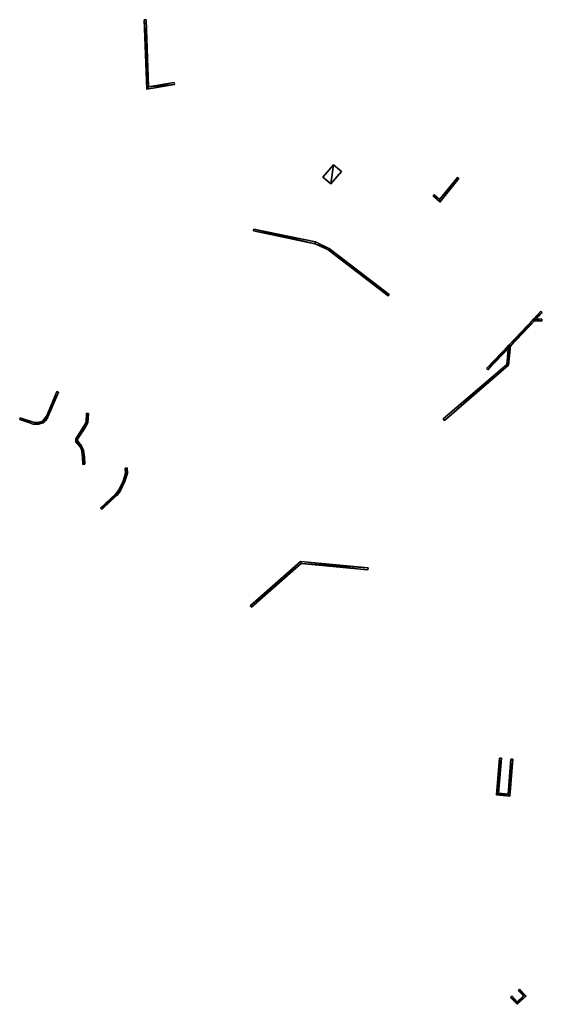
# Model space of a CAD drawing. Header units: inches. Extents: x 573020 to 573088, y 7035616 to 7035744.
import ezdxf

# ---------------------------------------------------------------- set-up
doc = ezdxf.new("R2010")
doc.units = ezdxf.units.IN
doc.header["$MEASUREMENT"] = 0
doc.layers.add('Objekter_Mur', color=10, linetype='Continuous')

msp = doc.modelspace()

# ---------------------------------------------------------------- meshes
at = {"layer": 'Objekter_Mur', "color": 24, "true_color": 0xaa170d}
mesh = msp.add_polyface(dxfattribs=at)
corners = [(573040.54, 7035735.882, 40.49), (573040.5, 7035736.118, 40.454), (573037.175, 7035735.551, 40.83), (573036.945, 7035735.269, 40.83), (573036.622, 7035744.273, 40.877), (573036.862, 7035744.282, 40.775), (573040.54, 7035735.882, 40.54), (573040.5, 7035736.118, 40.54), (573037.175, 7035735.551, 40.88), (573036.945, 7035735.269, 40.88), (573036.622, 7035744.273, 40.927), (573036.862, 7035744.282, 40.927)]
mesh.append_faces([[corners[k] for k in face] for face in [(11, 8, 2), (11, 2, 5), (8, 7, 2), (7, 1, 2), (7, 6, 0), (7, 0, 1), (6, 9, 3), (6, 3, 0), (9, 10, 4), (9, 4, 3), (10, 11, 4), (11, 5, 4), (11, 8, 2), (11, 2, 5), (8, 7, 2), (7, 1, 2), (7, 6, 0), (7, 0, 1), (6, 9, 3), (6, 3, 0), (9, 10, 4), (9, 4, 3), (10, 11, 4), (11, 5, 4), (8, 11, 10), (8, 10, 9), (6, 8, 9), (6, 7, 8), (8, 11, 10), (8, 10, 9), (6, 8, 9), (6, 7, 8), (2, 5, 4), (2, 4, 3), (0, 2, 3), (0, 1, 2), (2, 5, 4), (2, 4, 3), (0, 2, 3), (0, 1, 2)]], dxfattribs={"color": 254})
mesh = msp.add_polyface(dxfattribs=at)
corners = [(573040.54, 7035735.882, 40.49), (573040.5, 7035736.118, 40.454), (573037.175, 7035735.551, 40.83), (573036.945, 7035735.269, 40.83), (573036.622, 7035744.273, 40.877), (573036.862, 7035744.282, 40.775), (573040.54, 7035735.882, 40.54), (573040.5, 7035736.118, 40.54), (573037.175, 7035735.551, 40.88), (573036.945, 7035735.269, 40.88), (573036.622, 7035744.273, 40.927), (573036.862, 7035744.282, 40.927)]
mesh.append_faces([[corners[k] for k in face] for face in [(11, 8, 2), (11, 2, 5), (8, 7, 2), (7, 1, 2), (7, 6, 0), (7, 0, 1), (6, 9, 3), (6, 3, 0), (9, 10, 4), (9, 4, 3), (10, 11, 4), (11, 5, 4), (11, 8, 2), (11, 2, 5), (8, 7, 2), (7, 1, 2), (7, 6, 0), (7, 0, 1), (6, 9, 3), (6, 3, 0), (9, 10, 4), (9, 4, 3), (10, 11, 4), (11, 5, 4), (8, 11, 10), (8, 10, 9), (6, 8, 9), (6, 7, 8), (8, 11, 10), (8, 10, 9), (6, 8, 9), (6, 7, 8), (2, 5, 4), (2, 4, 3), (0, 2, 3), (0, 1, 2), (2, 5, 4), (2, 4, 3), (0, 2, 3), (0, 1, 2)]])
mesh = msp.add_polyface(dxfattribs=at)
corners = [(573059.83, 7035723.84, 41.48), (573061.18, 7035725.43, 41.047), (573059.83, 7035723.84, 40.95), (573061.18, 7035725.43, 41.48), (573060.85, 7035722.97, 40.63), (573060.85, 7035722.97, 40.58), (573062.22, 7035724.58, 40.63), (573062.22, 7035724.58, 40.58)]
mesh.append_faces([[corners[k] for k in face] for face in [(3, 6, 1), (6, 7, 1), (6, 3, 4), (3, 0, 4), (6, 3, 4), (3, 0, 4), (7, 1, 5), (1, 2, 5), (7, 1, 5), (1, 2, 5), (6, 4, 5), (6, 5, 7), (4, 0, 2), (4, 2, 5), (0, 3, 1), (0, 1, 2), (3, 6, 1), (6, 7, 1), (6, 4, 5), (6, 5, 7), (4, 0, 2), (4, 2, 5), (0, 3, 1), (0, 1, 2)]], dxfattribs={"color": 254})
mesh = msp.add_polyface(dxfattribs=at)
corners = [(573059.83, 7035723.84, 41.48), (573061.18, 7035725.43, 41.047), (573059.83, 7035723.84, 40.95), (573061.18, 7035725.43, 41.48), (573060.85, 7035722.97, 40.63), (573060.85, 7035722.97, 40.58), (573062.22, 7035724.58, 40.63), (573062.22, 7035724.58, 40.58)]
mesh.append_faces([[corners[k] for k in face] for face in [(3, 6, 1), (6, 7, 1), (6, 3, 4), (3, 0, 4), (6, 3, 4), (3, 0, 4), (7, 1, 5), (1, 2, 5), (7, 1, 5), (1, 2, 5), (6, 4, 5), (6, 5, 7), (4, 0, 2), (4, 2, 5), (0, 3, 1), (0, 1, 2), (3, 6, 1), (6, 7, 1), (6, 4, 5), (6, 5, 7), (4, 0, 2), (4, 2, 5), (0, 3, 1), (0, 1, 2)]])
mesh = msp.add_polyface(dxfattribs=at)
corners = [(573074.984, 7035720.609, 40.85), (573074.121, 7035721.359, 40.568), (573074.984, 7035720.609, 40.48), (573074.121, 7035721.359, 40.85), (573077.308, 7035723.796, 40.74), (573077.493, 7035723.644, 40.69), (573077.308, 7035723.796, 40.69), (573077.493, 7035723.644, 40.74), (573074.956, 7035720.951, 40.85), (573074.956, 7035720.951, 40.53), (573074.279, 7035721.541, 40.6), (573074.279, 7035721.541, 40.85)]
mesh.append_faces([[corners[k] for k in face] for face in [(4, 7, 5), (4, 5, 6), (10, 1, 9), (1, 2, 9), (5, 6, 9), (2, 5, 9), (11, 3, 8), (3, 0, 8), (7, 4, 8), (0, 7, 8), (10, 1, 9), (1, 2, 9), (5, 6, 9), (2, 5, 9), (11, 3, 8), (3, 0, 8), (7, 4, 8), (0, 7, 8), (8, 4, 6), (8, 6, 9), (11, 8, 10), (8, 9, 10), (3, 11, 10), (3, 10, 1), (0, 3, 1), (0, 1, 2), (7, 0, 5), (0, 2, 5), (7, 0, 5), (0, 2, 5), (3, 11, 10), (3, 10, 1), (8, 4, 6), (8, 6, 9), (11, 8, 10), (8, 9, 10), (4, 7, 5), (4, 5, 6), (0, 3, 1), (0, 1, 2)]], dxfattribs={"color": 254})
mesh = msp.add_polyface(dxfattribs=at)
corners = [(573074.984, 7035720.609, 40.85), (573074.121, 7035721.359, 40.568), (573074.984, 7035720.609, 40.48), (573074.121, 7035721.359, 40.85), (573077.308, 7035723.796, 40.74), (573077.493, 7035723.644, 40.69), (573077.308, 7035723.796, 40.69), (573077.493, 7035723.644, 40.74), (573074.956, 7035720.951, 40.85), (573074.956, 7035720.951, 40.53), (573074.279, 7035721.541, 40.6), (573074.279, 7035721.541, 40.85)]
mesh.append_faces([[corners[k] for k in face] for face in [(4, 7, 5), (4, 5, 6), (10, 1, 9), (1, 2, 9), (5, 6, 9), (2, 5, 9), (11, 3, 8), (3, 0, 8), (7, 4, 8), (0, 7, 8), (10, 1, 9), (1, 2, 9), (5, 6, 9), (2, 5, 9), (11, 3, 8), (3, 0, 8), (7, 4, 8), (0, 7, 8), (8, 4, 6), (8, 6, 9), (11, 8, 10), (8, 9, 10), (3, 11, 10), (3, 10, 1), (0, 3, 1), (0, 1, 2), (7, 0, 5), (0, 2, 5), (7, 0, 5), (0, 2, 5), (3, 11, 10), (3, 10, 1), (8, 4, 6), (8, 6, 9), (11, 8, 10), (8, 9, 10), (4, 7, 5), (4, 5, 6), (0, 3, 1), (0, 1, 2)]])
mesh = msp.add_polyface(dxfattribs=at)
corners = [(573060.487, 7035714.387, 40.46), (573058.781, 7035715.196, 40.382), (573060.487, 7035714.387, 40.082), (573058.781, 7035715.196, 40.52), (573068.297, 7035708.426, 39.9), (573068.297, 7035708.426, 39.56), (573068.443, 7035708.616, 39.582), (573068.443, 7035708.616, 39.9), (573060.613, 7035714.593, 40.46), (573060.613, 7035714.593, 40.093), (573058.859, 7035715.426, 40.39), (573058.859, 7035715.426, 40.52), (573050.855, 7035717.097, 40.6), (573050.855, 7035717.097, 40.65), (573050.805, 7035716.863, 40.65), (573050.805, 7035716.863, 40.6)]
mesh.append_faces([[corners[k] for k in face] for face in [(14, 13, 12), (14, 12, 15), (0, 8, 3), (4, 7, 0), (7, 8, 0), (8, 11, 3), (13, 14, 3), (11, 13, 3), (0, 8, 3), (4, 7, 0), (7, 8, 0), (8, 11, 3), (13, 14, 3), (11, 13, 3), (2, 9, 1), (5, 6, 2), (6, 9, 2), (9, 10, 1), (12, 15, 1), (10, 12, 1), (2, 9, 1), (5, 6, 2), (6, 9, 2), (9, 10, 1), (12, 15, 1), (10, 12, 1), (11, 8, 10), (8, 9, 10), (3, 14, 15), (3, 15, 1), (4, 0, 2), (4, 2, 5), (8, 7, 9), (7, 6, 9), (13, 11, 12), (11, 10, 12), (7, 4, 6), (4, 5, 6), (0, 3, 1), (0, 1, 2), (3, 14, 15), (3, 15, 1), (8, 7, 9), (7, 6, 9), (14, 13, 12), (14, 12, 15), (13, 11, 12), (11, 10, 12), (11, 8, 10), (8, 9, 10), (7, 4, 6), (4, 5, 6), (4, 0, 2), (4, 2, 5), (0, 3, 1), (0, 1, 2)]], dxfattribs={"color": 254})
mesh = msp.add_polyface(dxfattribs=at)
corners = [(573060.487, 7035714.387, 40.46), (573058.781, 7035715.196, 40.382), (573060.487, 7035714.387, 40.082), (573058.781, 7035715.196, 40.52), (573068.297, 7035708.426, 39.9), (573068.297, 7035708.426, 39.56), (573068.443, 7035708.616, 39.582), (573068.443, 7035708.616, 39.9), (573060.613, 7035714.593, 40.46), (573060.613, 7035714.593, 40.093), (573058.859, 7035715.426, 40.39), (573058.859, 7035715.426, 40.52), (573050.855, 7035717.097, 40.6), (573050.855, 7035717.097, 40.65), (573050.805, 7035716.863, 40.65), (573050.805, 7035716.863, 40.6)]
mesh.append_faces([[corners[k] for k in face] for face in [(14, 13, 12), (14, 12, 15), (0, 8, 3), (4, 7, 0), (7, 8, 0), (8, 11, 3), (13, 14, 3), (11, 13, 3), (0, 8, 3), (4, 7, 0), (7, 8, 0), (8, 11, 3), (13, 14, 3), (11, 13, 3), (2, 9, 1), (5, 6, 2), (6, 9, 2), (9, 10, 1), (12, 15, 1), (10, 12, 1), (2, 9, 1), (5, 6, 2), (6, 9, 2), (9, 10, 1), (12, 15, 1), (10, 12, 1), (11, 8, 10), (8, 9, 10), (3, 14, 15), (3, 15, 1), (4, 0, 2), (4, 2, 5), (8, 7, 9), (7, 6, 9), (13, 11, 12), (11, 10, 12), (7, 4, 6), (4, 5, 6), (0, 3, 1), (0, 1, 2), (3, 14, 15), (3, 15, 1), (8, 7, 9), (7, 6, 9), (14, 13, 12), (14, 12, 15), (13, 11, 12), (11, 10, 12), (11, 8, 10), (8, 9, 10), (7, 4, 6), (4, 5, 6), (4, 0, 2), (4, 2, 5), (0, 3, 1), (0, 1, 2)]])
mesh = msp.add_polyface(dxfattribs=at)
corners = [(573088.314, 7035706.26, 39.566), (573087.163, 7035705.394, 38.924), (573087.337, 7035705.228, 38.795), (573088.14, 7035706.425, 39.685), (573088.314, 7035706.26, 39.925), (573087.163, 7035705.394, 39.83), (573087.337, 7035705.228, 39.83), (573088.14, 7035706.425, 39.925)]
mesh.append_faces([[corners[k] for k in face] for face in [(6, 5, 1), (6, 1, 2), (0, 3, 1), (0, 1, 2), (5, 7, 3), (5, 3, 1), (7, 4, 3), (4, 0, 3), (4, 6, 0), (6, 2, 0), (6, 5, 1), (6, 1, 2), (5, 7, 3), (5, 3, 1), (7, 4, 3), (4, 0, 3), (4, 7, 5), (4, 5, 6), (4, 7, 5), (4, 5, 6), (0, 3, 1), (0, 1, 2)]], dxfattribs={"color": 254})
mesh = msp.add_polyface(dxfattribs=at)
corners = [(573088.314, 7035706.26, 39.566), (573087.163, 7035705.394, 38.924), (573087.337, 7035705.228, 38.795), (573088.14, 7035706.425, 39.685), (573088.314, 7035706.26, 39.925), (573087.163, 7035705.394, 39.83), (573087.337, 7035705.228, 39.83), (573088.14, 7035706.425, 39.925)]
mesh.append_faces([[corners[k] for k in face] for face in [(6, 5, 1), (6, 1, 2), (0, 3, 1), (0, 1, 2), (5, 7, 3), (5, 3, 1), (7, 4, 3), (4, 0, 3), (4, 6, 0), (6, 2, 0), (6, 5, 1), (6, 1, 2), (5, 7, 3), (5, 3, 1), (7, 4, 3), (4, 0, 3), (4, 7, 5), (4, 5, 6), (4, 7, 5), (4, 5, 6), (0, 3, 1), (0, 1, 2)]])
mesh = msp.add_polyface(dxfattribs=at)
corners = [(573087.337, 7035705.229, 38.795), (573083.973, 7035702.022, 38.666), (573084.147, 7035701.858, 38.55), (573087.163, 7035705.393, 38.924), (573087.163, 7035705.393, 39.83), (573083.973, 7035702.022, 39.53), (573084.147, 7035701.858, 39.53), (573087.337, 7035705.229, 39.83)]
mesh.append_faces([[corners[k] for k in face] for face in [(7, 6, 0), (6, 2, 0), (6, 5, 1), (6, 1, 2), (5, 4, 3), (5, 3, 1), (4, 7, 3), (7, 0, 3), (7, 6, 0), (6, 2, 0), (6, 5, 1), (6, 1, 2), (5, 4, 3), (5, 3, 1), (4, 7, 3), (7, 0, 3), (7, 4, 6), (4, 5, 6), (7, 4, 6), (4, 5, 6), (0, 3, 1), (0, 1, 2), (0, 3, 1), (0, 1, 2)]], dxfattribs={"color": 254})
mesh = msp.add_polyface(dxfattribs=at)
corners = [(573087.337, 7035705.229, 38.795), (573083.973, 7035702.022, 38.666), (573084.147, 7035701.858, 38.55), (573087.163, 7035705.393, 38.924), (573087.163, 7035705.393, 39.83), (573083.973, 7035702.022, 39.53), (573084.147, 7035701.858, 39.53), (573087.337, 7035705.229, 39.83)]
mesh.append_faces([[corners[k] for k in face] for face in [(7, 6, 0), (6, 2, 0), (6, 5, 1), (6, 1, 2), (5, 4, 3), (5, 3, 1), (4, 7, 3), (7, 0, 3), (7, 6, 0), (6, 2, 0), (6, 5, 1), (6, 1, 2), (5, 4, 3), (5, 3, 1), (4, 7, 3), (7, 0, 3), (7, 4, 6), (4, 5, 6), (7, 4, 6), (4, 5, 6), (0, 3, 1), (0, 1, 2), (0, 3, 1), (0, 1, 2)]])
mesh = msp.add_polyface(dxfattribs=at)
corners = [(573087.255, 7035705.431, 38.935), (573088.247, 7035705.153, 38.805), (573088.256, 7035705.393, 38.996), (573087.245, 7035705.191, 38.766), (573087.255, 7035705.431, 39.05), (573088.247, 7035705.153, 39.05), (573088.256, 7035705.393, 39.05), (573087.245, 7035705.191, 39.05)]
mesh.append_faces([[corners[k] for k in face] for face in [(4, 6, 2), (4, 2, 0), (6, 5, 2), (5, 1, 2), (0, 3, 1), (0, 1, 2), (5, 7, 1), (7, 3, 1), (7, 4, 0), (7, 0, 3), (4, 6, 2), (4, 2, 0), (6, 5, 2), (5, 1, 2), (5, 7, 1), (7, 3, 1), (7, 4, 0), (7, 0, 3), (4, 7, 5), (4, 5, 6), (4, 7, 5), (4, 5, 6), (0, 3, 1), (0, 1, 2)]], dxfattribs={"color": 254})
mesh = msp.add_polyface(dxfattribs=at)
corners = [(573087.255, 7035705.431, 38.935), (573088.247, 7035705.153, 38.805), (573088.256, 7035705.393, 38.996), (573087.245, 7035705.191, 38.766), (573087.255, 7035705.431, 39.05), (573088.247, 7035705.153, 39.05), (573088.256, 7035705.393, 39.05), (573087.245, 7035705.191, 39.05)]
mesh.append_faces([[corners[k] for k in face] for face in [(4, 6, 2), (4, 2, 0), (6, 5, 2), (5, 1, 2), (0, 3, 1), (0, 1, 2), (5, 7, 1), (7, 3, 1), (7, 4, 0), (7, 0, 3), (4, 6, 2), (4, 2, 0), (6, 5, 2), (5, 1, 2), (5, 7, 1), (7, 3, 1), (7, 4, 0), (7, 0, 3), (4, 7, 5), (4, 5, 6), (4, 7, 5), (4, 5, 6), (0, 3, 1), (0, 1, 2)]])
mesh = msp.add_polyface(dxfattribs=at)
corners = [(573083.935, 7035699.41, 38.513), (573084.179, 7035701.928, 38.559), (573083.705, 7035699.53, 38.598), (573083.941, 7035701.952, 38.664), (573075.598, 7035692.26, 38.809), (573075.442, 7035692.442, 38.86), (573083.935, 7035699.41, 38.69), (573084.179, 7035701.928, 38.88), (573083.705, 7035699.53, 38.69), (573083.941, 7035701.952, 38.88), (573075.598, 7035692.26, 38.91), (573075.442, 7035692.442, 38.91)]
mesh.append_faces([[corners[k] for k in face] for face in [(7, 6, 1), (6, 0, 1), (7, 6, 1), (6, 0, 1), (6, 10, 4), (6, 4, 0), (8, 9, 3), (8, 3, 2), (9, 7, 3), (7, 1, 3), (11, 8, 5), (8, 2, 5), (10, 11, 5), (10, 5, 4), (6, 10, 4), (6, 4, 0), (10, 11, 5), (10, 5, 4), (11, 8, 5), (8, 2, 5), (8, 9, 3), (8, 3, 2), (9, 7, 3), (7, 1, 3), (11, 10, 8), (10, 6, 8), (7, 9, 8), (6, 7, 8), (11, 10, 8), (10, 6, 8), (7, 9, 8), (6, 7, 8), (5, 4, 2), (4, 0, 2), (1, 3, 2), (0, 1, 2), (5, 4, 2), (4, 0, 2), (1, 3, 2), (0, 1, 2)]], dxfattribs={"color": 254})
mesh = msp.add_polyface(dxfattribs=at)
corners = [(573083.935, 7035699.41, 38.513), (573084.179, 7035701.928, 38.559), (573083.705, 7035699.53, 38.598), (573083.941, 7035701.952, 38.664), (573075.598, 7035692.26, 38.809), (573075.442, 7035692.442, 38.86), (573083.935, 7035699.41, 38.69), (573084.179, 7035701.928, 38.88), (573083.705, 7035699.53, 38.69), (573083.941, 7035701.952, 38.88), (573075.598, 7035692.26, 38.91), (573075.442, 7035692.442, 38.91)]
mesh.append_faces([[corners[k] for k in face] for face in [(7, 6, 1), (6, 0, 1), (7, 6, 1), (6, 0, 1), (6, 10, 4), (6, 4, 0), (8, 9, 3), (8, 3, 2), (9, 7, 3), (7, 1, 3), (11, 8, 5), (8, 2, 5), (10, 11, 5), (10, 5, 4), (6, 10, 4), (6, 4, 0), (10, 11, 5), (10, 5, 4), (11, 8, 5), (8, 2, 5), (8, 9, 3), (8, 3, 2), (9, 7, 3), (7, 1, 3), (11, 10, 8), (10, 6, 8), (7, 9, 8), (6, 7, 8), (11, 10, 8), (10, 6, 8), (7, 9, 8), (6, 7, 8), (5, 4, 2), (4, 0, 2), (1, 3, 2), (0, 1, 2), (5, 4, 2), (4, 0, 2), (1, 3, 2), (0, 1, 2)]])
mesh = msp.add_polyface(dxfattribs=at)
corners = [(573083.973, 7035702.023, 38.666), (573081.083, 7035698.973, 38.972), (573081.257, 7035698.807, 38.906), (573084.147, 7035701.857, 38.55), (573084.147, 7035701.857, 39.53), (573083.973, 7035702.023, 39.53), (573081.083, 7035698.973, 39.26), (573081.257, 7035698.807, 39.26)]
mesh.append_faces([[corners[k] for k in face] for face in [(4, 7, 2), (4, 2, 3), (7, 6, 1), (7, 1, 2), (6, 5, 1), (5, 0, 1), (4, 5, 6), (4, 6, 7), (5, 4, 0), (4, 3, 0), (4, 7, 2), (4, 2, 3), (4, 5, 6), (4, 6, 7), (7, 6, 1), (7, 1, 2), (6, 5, 1), (5, 0, 1), (5, 4, 0), (4, 3, 0), (3, 0, 2), (0, 1, 2), (3, 0, 2), (0, 1, 2)]], dxfattribs={"color": 254})
mesh = msp.add_polyface(dxfattribs=at)
corners = [(573083.973, 7035702.023, 38.666), (573081.083, 7035698.973, 38.972), (573081.257, 7035698.807, 38.906), (573084.147, 7035701.857, 38.55), (573084.147, 7035701.857, 39.53), (573083.973, 7035702.023, 39.53), (573081.083, 7035698.973, 39.26), (573081.257, 7035698.807, 39.26)]
mesh.append_faces([[corners[k] for k in face] for face in [(4, 7, 2), (4, 2, 3), (7, 6, 1), (7, 1, 2), (6, 5, 1), (5, 0, 1), (4, 5, 6), (4, 6, 7), (5, 4, 0), (4, 3, 0), (4, 7, 2), (4, 2, 3), (4, 5, 6), (4, 6, 7), (7, 6, 1), (7, 1, 2), (6, 5, 1), (5, 0, 1), (5, 4, 0), (4, 3, 0), (3, 0, 2), (0, 1, 2), (3, 0, 2), (0, 1, 2)]])
mesh = msp.add_polyface(dxfattribs=at)
corners = [(573024.116, 7035692.692, 42.57), (573023.823, 7035692.253, 42.509), (573024.116, 7035692.692, 42.491), (573023.823, 7035692.253, 42.57), (573025.5, 7035695.892, 42.51), (573025.5, 7035695.892, 42.444), (573023.904, 7035692.808, 42.57), (573023.904, 7035692.808, 42.474), (573023.637, 7035692.407, 42.49), (573023.637, 7035692.407, 42.57), (573022.859, 7035691.989, 42.54), (573022.859, 7035691.989, 42.468), (573022.348, 7035691.972, 42.489), (573022.348, 7035691.972, 42.54), (573020.441, 7035692.377, 42.54), (573020.441, 7035692.377, 42.411), (573022.312, 7035691.73, 42.441), (573022.312, 7035691.73, 42.54), (573023.525, 7035691.956, 42.513), (573023.525, 7035691.956, 42.57), (573025.28, 7035695.988, 42.51), (573020.519, 7035692.603, 42.54), (573023.395, 7035692.166, 42.57), (573022.901, 7035691.751, 42.54), (573023.395, 7035692.166, 42.492), (573020.519, 7035692.603, 42.461), (573022.901, 7035691.751, 42.481), (573025.28, 7035695.988, 42.46)]
mesh.append_faces([[corners[k] for k in face] for face in [(6, 20, 7), (20, 27, 7), (13, 10, 12), (10, 11, 12), (0, 3, 1), (0, 1, 2), (26, 24, 11), (8, 24, 1), (7, 8, 2), (26, 12, 16), (12, 26, 11), (26, 18, 24), (12, 15, 16), (24, 18, 1), (12, 25, 15), (2, 8, 1), (5, 7, 2), (5, 27, 7), (10, 22, 24), (10, 24, 11), (21, 13, 12), (21, 12, 25), (3, 19, 18), (3, 18, 1), (20, 4, 27), (4, 5, 27), (14, 21, 25), (14, 25, 15), (23, 22, 10), (9, 22, 3), (6, 9, 0), (23, 13, 17), (13, 23, 10), (23, 19, 22), (13, 14, 17), (22, 19, 3), (13, 21, 14), (0, 9, 3), (4, 6, 0), (4, 20, 6), (23, 17, 26), (17, 16, 26), (26, 24, 11), (8, 24, 1), (7, 8, 2), (26, 12, 16), (12, 26, 11), (26, 18, 24), (12, 15, 16), (24, 18, 1), (12, 25, 15), (2, 8, 1), (5, 7, 2), (5, 27, 7), (6, 20, 7), (20, 27, 7), (10, 22, 24), (10, 24, 11), (23, 17, 26), (17, 16, 26), (21, 13, 12), (21, 12, 25), (17, 14, 16), (14, 15, 16), (19, 23, 18), (23, 26, 18), (20, 4, 27), (4, 5, 27), (19, 23, 18), (23, 26, 18), (22, 9, 24), (9, 8, 24), (14, 21, 25), (14, 25, 15), (22, 9, 24), (9, 8, 24), (23, 22, 10), (9, 22, 3), (6, 9, 0), (23, 13, 17), (13, 23, 10), (23, 19, 22), (13, 14, 17), (22, 19, 3), (13, 21, 14), (0, 9, 3), (4, 6, 0), (4, 20, 6), (4, 0, 2), (4, 2, 5), (3, 19, 18), (3, 18, 1), (17, 14, 16), (14, 15, 16), (9, 6, 8), (6, 7, 8), (13, 10, 12), (10, 11, 12), (9, 6, 8), (6, 7, 8), (4, 0, 2), (4, 2, 5), (0, 3, 1), (0, 1, 2)]], dxfattribs={"color": 254})
mesh = msp.add_polyface(dxfattribs=at)
corners = [(573024.116, 7035692.692, 42.57), (573023.823, 7035692.253, 42.509), (573024.116, 7035692.692, 42.491), (573023.823, 7035692.253, 42.57), (573025.5, 7035695.892, 42.51), (573025.5, 7035695.892, 42.444), (573023.904, 7035692.808, 42.57), (573023.904, 7035692.808, 42.474), (573023.637, 7035692.407, 42.49), (573023.637, 7035692.407, 42.57), (573022.859, 7035691.989, 42.54), (573022.859, 7035691.989, 42.468), (573022.348, 7035691.972, 42.489), (573022.348, 7035691.972, 42.54), (573020.441, 7035692.377, 42.54), (573020.441, 7035692.377, 42.411), (573022.312, 7035691.73, 42.441), (573022.312, 7035691.73, 42.54), (573023.525, 7035691.956, 42.513), (573023.525, 7035691.956, 42.57), (573025.28, 7035695.988, 42.51), (573020.519, 7035692.603, 42.54), (573023.395, 7035692.166, 42.57), (573022.901, 7035691.751, 42.54), (573023.395, 7035692.166, 42.492), (573020.519, 7035692.603, 42.461), (573022.901, 7035691.751, 42.481), (573025.28, 7035695.988, 42.46)]
mesh.append_faces([[corners[k] for k in face] for face in [(6, 20, 7), (20, 27, 7), (13, 10, 12), (10, 11, 12), (0, 3, 1), (0, 1, 2), (26, 24, 11), (8, 24, 1), (7, 8, 2), (26, 12, 16), (12, 26, 11), (26, 18, 24), (12, 15, 16), (24, 18, 1), (12, 25, 15), (2, 8, 1), (5, 7, 2), (5, 27, 7), (10, 22, 24), (10, 24, 11), (21, 13, 12), (21, 12, 25), (3, 19, 18), (3, 18, 1), (20, 4, 27), (4, 5, 27), (14, 21, 25), (14, 25, 15), (23, 22, 10), (9, 22, 3), (6, 9, 0), (23, 13, 17), (13, 23, 10), (23, 19, 22), (13, 14, 17), (22, 19, 3), (13, 21, 14), (0, 9, 3), (4, 6, 0), (4, 20, 6), (23, 17, 26), (17, 16, 26), (26, 24, 11), (8, 24, 1), (7, 8, 2), (26, 12, 16), (12, 26, 11), (26, 18, 24), (12, 15, 16), (24, 18, 1), (12, 25, 15), (2, 8, 1), (5, 7, 2), (5, 27, 7), (6, 20, 7), (20, 27, 7), (10, 22, 24), (10, 24, 11), (23, 17, 26), (17, 16, 26), (21, 13, 12), (21, 12, 25), (17, 14, 16), (14, 15, 16), (19, 23, 18), (23, 26, 18), (20, 4, 27), (4, 5, 27), (19, 23, 18), (23, 26, 18), (22, 9, 24), (9, 8, 24), (14, 21, 25), (14, 25, 15), (22, 9, 24), (9, 8, 24), (23, 22, 10), (9, 22, 3), (6, 9, 0), (23, 13, 17), (13, 23, 10), (23, 19, 22), (13, 14, 17), (22, 19, 3), (13, 21, 14), (0, 9, 3), (4, 6, 0), (4, 20, 6), (4, 0, 2), (4, 2, 5), (3, 19, 18), (3, 18, 1), (17, 14, 16), (14, 15, 16), (9, 6, 8), (6, 7, 8), (13, 10, 12), (10, 11, 12), (9, 6, 8), (6, 7, 8), (4, 0, 2), (4, 2, 5), (0, 3, 1), (0, 1, 2)]])
mesh = msp.add_polyface(dxfattribs=at)
corners = [(573029.062, 7035692.014, 41.77), (573029.298, 7035691.946, 41.77), (573029.36, 7035693.164, 41.74), (573029.12, 7035693.176, 41.74), (573028.9, 7035686.555, 41.035), (573028.86, 7035687.501, 41.31), (573028.62, 7035687.479, 41.301), (573028.66, 7035686.545, 41.05), (573027.963, 7035689.8, 41.762), (573027.717, 7035689.86, 41.77), (573027.754, 7035689.452, 41.68), (573028.777, 7035691.512, 41.793), (573028.737, 7035688.384, 41.456), (573028.503, 7035688.318, 41.455), (573028.983, 7035691.388, 41.785), (573028.483, 7035688.954, 41.49), (573028.277, 7035688.826, 41.49), (573027.986, 7035689.548, 41.68), (573029.062, 7035692.014, 41.82), (573029.298, 7035691.946, 41.82), (573029.36, 7035693.164, 41.79), (573029.12, 7035693.176, 41.79), (573028.9, 7035686.555, 41.1), (573028.86, 7035687.501, 41.38), (573028.62, 7035687.479, 41.38), (573028.66, 7035686.545, 41.1), (573027.963, 7035689.8, 41.82), (573027.717, 7035689.86, 41.82), (573027.754, 7035689.452, 41.73), (573028.777, 7035691.512, 41.85), (573028.737, 7035688.384, 41.51), (573028.503, 7035688.318, 41.51), (573028.983, 7035691.388, 41.85), (573028.483, 7035688.954, 41.54), (573028.277, 7035688.826, 41.54), (573027.986, 7035689.548, 41.73)]
mesh.append_faces([[corners[k] for k in face] for face in [(20, 19, 1), (20, 1, 2), (19, 32, 14), (19, 14, 1), (15, 17, 16), (17, 8, 10), (15, 16, 13), (5, 13, 6), (14, 11, 8), (16, 17, 10), (12, 15, 13), (0, 14, 1), (0, 11, 14), (12, 13, 5), (11, 9, 8), (8, 9, 10), (6, 7, 4), (4, 5, 6), (2, 3, 0), (0, 1, 2), (32, 26, 14), (26, 8, 14), (26, 35, 8), (35, 17, 8), (35, 33, 17), (33, 15, 17), (18, 21, 0), (21, 3, 0), (33, 30, 15), (30, 12, 15), (30, 23, 12), (23, 5, 12), (23, 22, 5), (22, 4, 5), (22, 25, 7), (22, 7, 4), (25, 24, 6), (25, 6, 7), (24, 31, 13), (24, 13, 6), (31, 34, 16), (31, 16, 13), (22, 25, 7), (22, 7, 4), (34, 28, 10), (34, 10, 16), (28, 27, 9), (28, 9, 10), (27, 29, 11), (27, 11, 9), (35, 33, 17), (33, 15, 17), (29, 18, 11), (18, 0, 11), (18, 21, 0), (21, 3, 0), (21, 20, 2), (21, 2, 3), (20, 19, 1), (20, 1, 2), (19, 32, 14), (19, 14, 1), (32, 26, 14), (26, 8, 14), (26, 35, 8), (35, 17, 8), (33, 30, 15), (30, 12, 15), (30, 23, 12), (23, 5, 12), (23, 22, 5), (22, 4, 5), (25, 24, 6), (25, 6, 7), (24, 31, 13), (24, 13, 6), (31, 34, 16), (31, 16, 13), (34, 28, 10), (34, 10, 16), (28, 27, 9), (28, 9, 10), (27, 29, 11), (27, 11, 9), (29, 18, 11), (18, 0, 11), (21, 20, 2), (21, 2, 3), (33, 35, 34), (35, 26, 28), (33, 34, 31), (23, 31, 24), (32, 29, 26), (34, 35, 28), (30, 33, 31), (18, 32, 19), (18, 29, 32), (30, 31, 23), (29, 27, 26), (26, 27, 28), (24, 25, 22), (22, 23, 24), (20, 21, 18), (18, 19, 20), (33, 35, 34), (35, 26, 28), (33, 34, 31), (23, 31, 24), (32, 29, 26), (34, 35, 28), (30, 33, 31), (18, 32, 19), (18, 29, 32), (30, 31, 23), (29, 27, 26), (26, 27, 28), (24, 25, 22), (22, 23, 24), (20, 21, 18), (18, 19, 20), (15, 17, 16), (17, 8, 10), (15, 16, 13), (5, 13, 6), (14, 11, 8), (16, 17, 10), (12, 15, 13), (0, 14, 1), (0, 11, 14), (12, 13, 5), (11, 9, 8), (8, 9, 10), (6, 7, 4), (4, 5, 6), (2, 3, 0), (0, 1, 2)]], dxfattribs={"color": 254})
mesh = msp.add_polyface(dxfattribs=at)
corners = [(573029.062, 7035692.014, 41.77), (573029.298, 7035691.946, 41.77), (573029.36, 7035693.164, 41.74), (573029.12, 7035693.176, 41.74), (573028.9, 7035686.555, 41.035), (573028.86, 7035687.501, 41.31), (573028.62, 7035687.479, 41.301), (573028.66, 7035686.545, 41.05), (573027.963, 7035689.8, 41.762), (573027.717, 7035689.86, 41.77), (573027.754, 7035689.452, 41.68), (573028.777, 7035691.512, 41.793), (573028.737, 7035688.384, 41.456), (573028.503, 7035688.318, 41.455), (573028.983, 7035691.388, 41.785), (573028.483, 7035688.954, 41.49), (573028.277, 7035688.826, 41.49), (573027.986, 7035689.548, 41.68), (573029.062, 7035692.014, 41.82), (573029.298, 7035691.946, 41.82), (573029.36, 7035693.164, 41.79), (573029.12, 7035693.176, 41.79), (573028.9, 7035686.555, 41.1), (573028.86, 7035687.501, 41.38), (573028.62, 7035687.479, 41.38), (573028.66, 7035686.545, 41.1), (573027.963, 7035689.8, 41.82), (573027.717, 7035689.86, 41.82), (573027.754, 7035689.452, 41.73), (573028.777, 7035691.512, 41.85), (573028.737, 7035688.384, 41.51), (573028.503, 7035688.318, 41.51), (573028.983, 7035691.388, 41.85), (573028.483, 7035688.954, 41.54), (573028.277, 7035688.826, 41.54), (573027.986, 7035689.548, 41.73)]
mesh.append_faces([[corners[k] for k in face] for face in [(20, 19, 1), (20, 1, 2), (19, 32, 14), (19, 14, 1), (15, 17, 16), (17, 8, 10), (15, 16, 13), (5, 13, 6), (14, 11, 8), (16, 17, 10), (12, 15, 13), (0, 14, 1), (0, 11, 14), (12, 13, 5), (11, 9, 8), (8, 9, 10), (6, 7, 4), (4, 5, 6), (2, 3, 0), (0, 1, 2), (32, 26, 14), (26, 8, 14), (26, 35, 8), (35, 17, 8), (35, 33, 17), (33, 15, 17), (18, 21, 0), (21, 3, 0), (33, 30, 15), (30, 12, 15), (30, 23, 12), (23, 5, 12), (23, 22, 5), (22, 4, 5), (22, 25, 7), (22, 7, 4), (25, 24, 6), (25, 6, 7), (24, 31, 13), (24, 13, 6), (31, 34, 16), (31, 16, 13), (22, 25, 7), (22, 7, 4), (34, 28, 10), (34, 10, 16), (28, 27, 9), (28, 9, 10), (27, 29, 11), (27, 11, 9), (35, 33, 17), (33, 15, 17), (29, 18, 11), (18, 0, 11), (18, 21, 0), (21, 3, 0), (21, 20, 2), (21, 2, 3), (20, 19, 1), (20, 1, 2), (19, 32, 14), (19, 14, 1), (32, 26, 14), (26, 8, 14), (26, 35, 8), (35, 17, 8), (33, 30, 15), (30, 12, 15), (30, 23, 12), (23, 5, 12), (23, 22, 5), (22, 4, 5), (25, 24, 6), (25, 6, 7), (24, 31, 13), (24, 13, 6), (31, 34, 16), (31, 16, 13), (34, 28, 10), (34, 10, 16), (28, 27, 9), (28, 9, 10), (27, 29, 11), (27, 11, 9), (29, 18, 11), (18, 0, 11), (21, 20, 2), (21, 2, 3), (33, 35, 34), (35, 26, 28), (33, 34, 31), (23, 31, 24), (32, 29, 26), (34, 35, 28), (30, 33, 31), (18, 32, 19), (18, 29, 32), (30, 31, 23), (29, 27, 26), (26, 27, 28), (24, 25, 22), (22, 23, 24), (20, 21, 18), (18, 19, 20), (33, 35, 34), (35, 26, 28), (33, 34, 31), (23, 31, 24), (32, 29, 26), (34, 35, 28), (30, 33, 31), (18, 32, 19), (18, 29, 32), (30, 31, 23), (29, 27, 26), (26, 27, 28), (24, 25, 22), (22, 23, 24), (20, 21, 18), (18, 19, 20), (15, 17, 16), (17, 8, 10), (15, 16, 13), (5, 13, 6), (14, 11, 8), (16, 17, 10), (12, 15, 13), (0, 14, 1), (0, 11, 14), (12, 13, 5), (11, 9, 8), (8, 9, 10), (6, 7, 4), (4, 5, 6), (2, 3, 0), (0, 1, 2)]])
mesh = msp.add_polyface(dxfattribs=at)
corners = [(573034.199, 7035685.405, 40.262), (573034.441, 7035685.375, 40.23), (573034.39, 7035686.089, 40.295), (573034.15, 7035686.071, 40.333), (573034.091, 7035684.315, 40.085), (573033.869, 7035684.405, 40.089), (573033.513, 7035683.128, 40), (573031.772, 7035681.353, 39.501), (573030.926, 7035680.866, 39.4), (573031.094, 7035680.694, 39.4), (573031.608, 7035681.527, 39.558), (573032.96, 7035682.77, 39.94), (573033.14, 7035682.61, 39.789), (573033.307, 7035683.252, 40.019), (573034.199, 7035685.405, 40.38), (573034.441, 7035685.375, 40.38), (573034.39, 7035686.089, 40.45), (573034.15, 7035686.071, 40.45), (573034.091, 7035684.315, 40.23), (573033.307, 7035683.252, 40.13), (573033.513, 7035683.128, 40.13), (573031.772, 7035681.353, 39.76), (573030.926, 7035680.866, 39.45), (573031.094, 7035680.694, 39.45), (573031.608, 7035681.527, 39.76), (573032.96, 7035682.77, 40.04), (573033.14, 7035682.61, 40.04), (573033.869, 7035684.405, 40.23)]
mesh.append_faces([[corners[k] for k in face] for face in [(16, 15, 2), (15, 1, 2), (15, 18, 1), (18, 4, 1), (5, 4, 0), (13, 6, 5), (13, 11, 6), (10, 7, 12), (10, 12, 11), (11, 12, 6), (10, 8, 7), (7, 8, 9), (5, 6, 4), (4, 1, 0), (2, 3, 0), (0, 1, 2), (18, 20, 4), (20, 6, 4), (20, 26, 6), (26, 12, 6), (26, 21, 12), (21, 7, 12), (21, 23, 7), (23, 9, 7), (23, 22, 8), (23, 8, 9), (22, 24, 10), (22, 10, 8), (24, 25, 11), (24, 11, 10), (24, 25, 11), (24, 11, 10), (25, 19, 13), (25, 13, 11), (19, 27, 5), (19, 5, 13), (27, 14, 0), (27, 0, 5), (26, 21, 12), (21, 7, 12), (14, 17, 3), (14, 3, 0), (17, 16, 3), (16, 2, 3), (16, 15, 2), (15, 1, 2), (15, 18, 1), (18, 4, 1), (18, 20, 4), (20, 6, 4), (20, 26, 6), (26, 12, 6), (21, 23, 7), (23, 9, 7), (23, 22, 8), (23, 8, 9), (22, 24, 10), (22, 10, 8), (25, 19, 13), (25, 13, 11), (19, 27, 5), (19, 5, 13), (27, 14, 0), (27, 0, 5), (14, 17, 3), (14, 3, 0), (17, 16, 3), (16, 2, 3), (27, 18, 14), (27, 19, 18), (19, 25, 20), (21, 26, 25), (24, 21, 25), (25, 26, 20), (24, 22, 21), (21, 22, 23), (19, 20, 18), (18, 15, 14), (16, 17, 14), (14, 15, 16), (27, 18, 14), (27, 19, 18), (19, 25, 20), (21, 26, 25), (24, 21, 25), (25, 26, 20), (24, 22, 21), (21, 22, 23), (19, 20, 18), (18, 15, 14), (16, 17, 14), (14, 15, 16), (5, 4, 0), (13, 6, 5), (13, 11, 6), (10, 7, 12), (10, 12, 11), (11, 12, 6), (10, 8, 7), (7, 8, 9), (5, 6, 4), (4, 1, 0), (2, 3, 0), (0, 1, 2)]], dxfattribs={"color": 254})
mesh = msp.add_polyface(dxfattribs=at)
corners = [(573034.199, 7035685.405, 40.262), (573034.441, 7035685.375, 40.23), (573034.39, 7035686.089, 40.295), (573034.15, 7035686.071, 40.333), (573034.091, 7035684.315, 40.085), (573033.869, 7035684.405, 40.089), (573033.513, 7035683.128, 40), (573031.772, 7035681.353, 39.501), (573030.926, 7035680.866, 39.4), (573031.094, 7035680.694, 39.4), (573031.608, 7035681.527, 39.558), (573032.96, 7035682.77, 39.94), (573033.14, 7035682.61, 39.789), (573033.307, 7035683.252, 40.019), (573034.199, 7035685.405, 40.38), (573034.441, 7035685.375, 40.38), (573034.39, 7035686.089, 40.45), (573034.15, 7035686.071, 40.45), (573034.091, 7035684.315, 40.23), (573033.307, 7035683.252, 40.13), (573033.513, 7035683.128, 40.13), (573031.772, 7035681.353, 39.76), (573030.926, 7035680.866, 39.45), (573031.094, 7035680.694, 39.45), (573031.608, 7035681.527, 39.76), (573032.96, 7035682.77, 40.04), (573033.14, 7035682.61, 40.04), (573033.869, 7035684.405, 40.23)]
mesh.append_faces([[corners[k] for k in face] for face in [(16, 15, 2), (15, 1, 2), (15, 18, 1), (18, 4, 1), (5, 4, 0), (13, 6, 5), (13, 11, 6), (10, 7, 12), (10, 12, 11), (11, 12, 6), (10, 8, 7), (7, 8, 9), (5, 6, 4), (4, 1, 0), (2, 3, 0), (0, 1, 2), (18, 20, 4), (20, 6, 4), (20, 26, 6), (26, 12, 6), (26, 21, 12), (21, 7, 12), (21, 23, 7), (23, 9, 7), (23, 22, 8), (23, 8, 9), (22, 24, 10), (22, 10, 8), (24, 25, 11), (24, 11, 10), (24, 25, 11), (24, 11, 10), (25, 19, 13), (25, 13, 11), (19, 27, 5), (19, 5, 13), (27, 14, 0), (27, 0, 5), (26, 21, 12), (21, 7, 12), (14, 17, 3), (14, 3, 0), (17, 16, 3), (16, 2, 3), (16, 15, 2), (15, 1, 2), (15, 18, 1), (18, 4, 1), (18, 20, 4), (20, 6, 4), (20, 26, 6), (26, 12, 6), (21, 23, 7), (23, 9, 7), (23, 22, 8), (23, 8, 9), (22, 24, 10), (22, 10, 8), (25, 19, 13), (25, 13, 11), (19, 27, 5), (19, 5, 13), (27, 14, 0), (27, 0, 5), (14, 17, 3), (14, 3, 0), (17, 16, 3), (16, 2, 3), (27, 18, 14), (27, 19, 18), (19, 25, 20), (21, 26, 25), (24, 21, 25), (25, 26, 20), (24, 22, 21), (21, 22, 23), (19, 20, 18), (18, 15, 14), (16, 17, 14), (14, 15, 16), (27, 18, 14), (27, 19, 18), (19, 25, 20), (21, 26, 25), (24, 21, 25), (25, 26, 20), (24, 22, 21), (21, 22, 23), (19, 20, 18), (18, 15, 14), (16, 17, 14), (14, 15, 16), (5, 4, 0), (13, 6, 5), (13, 11, 6), (10, 7, 12), (10, 12, 11), (11, 12, 6), (10, 8, 7), (7, 8, 9), (5, 6, 4), (4, 1, 0), (2, 3, 0), (0, 1, 2)]])
mesh = msp.add_polyface(dxfattribs=at)
corners = [(573056.92, 7035673.935, 38.078), (573050.371, 7035668.17, 37.973), (573057, 7035673.687, 38.023), (573050.529, 7035667.99, 37.953), (573065.691, 7035673.099, 38.12), (573065.669, 7035672.861, 38.118), (573056.92, 7035673.935, 38.2), (573050.371, 7035668.17, 38.14), (573057, 7035673.687, 38.2), (573050.529, 7035667.99, 38.14), (573065.691, 7035673.099, 38.17), (573065.669, 7035672.861, 38.17)]
mesh.append_faces([[corners[k] for k in face] for face in [(9, 7, 1), (9, 1, 3), (7, 6, 0), (7, 0, 1), (6, 10, 4), (6, 4, 0), (8, 9, 2), (9, 3, 2), (10, 11, 4), (11, 5, 4), (7, 6, 0), (7, 0, 1), (11, 8, 5), (8, 2, 5), (6, 10, 4), (6, 4, 0), (10, 11, 4), (11, 5, 4), (11, 8, 5), (8, 2, 5), (8, 9, 2), (9, 3, 2), (9, 7, 1), (9, 1, 3), (11, 10, 8), (10, 6, 8), (7, 9, 8), (6, 7, 8), (11, 10, 8), (10, 6, 8), (7, 9, 8), (6, 7, 8), (5, 4, 2), (4, 0, 2), (1, 3, 2), (0, 1, 2), (5, 4, 2), (4, 0, 2), (1, 3, 2), (0, 1, 2)]], dxfattribs={"color": 254})
mesh = msp.add_polyface(dxfattribs=at)
corners = [(573056.92, 7035673.935, 38.078), (573050.371, 7035668.17, 37.973), (573057, 7035673.687, 38.023), (573050.529, 7035667.99, 37.953), (573065.691, 7035673.099, 38.12), (573065.669, 7035672.861, 38.118), (573056.92, 7035673.935, 38.2), (573050.371, 7035668.17, 38.14), (573057, 7035673.687, 38.2), (573050.529, 7035667.99, 38.14), (573065.691, 7035673.099, 38.17), (573065.669, 7035672.861, 38.17)]
mesh.append_faces([[corners[k] for k in face] for face in [(9, 7, 1), (9, 1, 3), (7, 6, 0), (7, 0, 1), (6, 10, 4), (6, 4, 0), (8, 9, 2), (9, 3, 2), (10, 11, 4), (11, 5, 4), (7, 6, 0), (7, 0, 1), (11, 8, 5), (8, 2, 5), (6, 10, 4), (6, 4, 0), (10, 11, 4), (11, 5, 4), (11, 8, 5), (8, 2, 5), (8, 9, 2), (9, 3, 2), (9, 7, 1), (9, 1, 3), (11, 10, 8), (10, 6, 8), (7, 9, 8), (6, 7, 8), (11, 10, 8), (10, 6, 8), (7, 9, 8), (6, 7, 8), (5, 4, 2), (4, 0, 2), (1, 3, 2), (0, 1, 2), (5, 4, 2), (4, 0, 2), (1, 3, 2), (0, 1, 2)]])
mesh = msp.add_polyface(dxfattribs=at)
corners = [(573084.47, 7035648.27, 37.927), (573084.23, 7035648.29, 37.928), (573083.86, 7035643.739, 37.962), (573084.08, 7035643.481, 37.963), (573082.371, 7035643.62, 37.968), (573082.629, 7035643.84, 37.965), (573083, 7035648.38, 37.929), (573082.76, 7035648.4, 37.929), (573084.47, 7035648.27, 38.37), (573084.23, 7035648.29, 38.37), (573083.86, 7035643.739, 38.37), (573084.08, 7035643.481, 38.37), (573082.371, 7035643.62, 38.37), (573082.629, 7035643.84, 38.37), (573083, 7035648.38, 38.37), (573082.76, 7035648.4, 38.37)]
mesh.append_faces([[corners[k] for k in face] for face in [(8, 11, 3), (8, 3, 0), (14, 13, 5), (14, 5, 6), (2, 5, 4), (5, 7, 4), (5, 6, 7), (3, 2, 4), (3, 0, 2), (0, 1, 2), (13, 10, 5), (10, 2, 5), (10, 9, 2), (9, 1, 2), (9, 8, 1), (8, 0, 1), (11, 12, 4), (11, 4, 3), (12, 15, 4), (15, 7, 4), (15, 14, 6), (15, 6, 7), (14, 13, 5), (14, 5, 6), (13, 10, 5), (10, 2, 5), (10, 9, 2), (9, 1, 2), (9, 8, 1), (8, 0, 1), (8, 11, 3), (8, 3, 0), (11, 12, 4), (11, 4, 3), (12, 15, 4), (15, 7, 4), (15, 14, 6), (15, 6, 7), (10, 13, 12), (13, 15, 12), (13, 14, 15), (11, 10, 12), (11, 8, 10), (8, 9, 10), (10, 13, 12), (13, 15, 12), (13, 14, 15), (11, 10, 12), (11, 8, 10), (8, 9, 10), (2, 5, 4), (5, 7, 4), (5, 6, 7), (3, 2, 4), (3, 0, 2), (0, 1, 2)]], dxfattribs={"color": 254})
mesh = msp.add_polyface(dxfattribs=at)
corners = [(573084.47, 7035648.27, 37.927), (573084.23, 7035648.29, 37.928), (573083.86, 7035643.739, 37.962), (573084.08, 7035643.481, 37.963), (573082.371, 7035643.62, 37.968), (573082.629, 7035643.84, 37.965), (573083, 7035648.38, 37.929), (573082.76, 7035648.4, 37.929), (573084.47, 7035648.27, 38.37), (573084.23, 7035648.29, 38.37), (573083.86, 7035643.739, 38.37), (573084.08, 7035643.481, 38.37), (573082.371, 7035643.62, 38.37), (573082.629, 7035643.84, 38.37), (573083, 7035648.38, 38.37), (573082.76, 7035648.4, 38.37)]
mesh.append_faces([[corners[k] for k in face] for face in [(8, 11, 3), (8, 3, 0), (14, 13, 5), (14, 5, 6), (2, 5, 4), (5, 7, 4), (5, 6, 7), (3, 2, 4), (3, 0, 2), (0, 1, 2), (13, 10, 5), (10, 2, 5), (10, 9, 2), (9, 1, 2), (9, 8, 1), (8, 0, 1), (11, 12, 4), (11, 4, 3), (12, 15, 4), (15, 7, 4), (15, 14, 6), (15, 6, 7), (14, 13, 5), (14, 5, 6), (13, 10, 5), (10, 2, 5), (10, 9, 2), (9, 1, 2), (9, 8, 1), (8, 0, 1), (8, 11, 3), (8, 3, 0), (11, 12, 4), (11, 4, 3), (12, 15, 4), (15, 7, 4), (15, 14, 6), (15, 6, 7), (10, 13, 12), (13, 15, 12), (13, 14, 15), (11, 10, 12), (11, 8, 10), (8, 9, 10), (10, 13, 12), (13, 15, 12), (13, 14, 15), (11, 10, 12), (11, 8, 10), (8, 9, 10), (2, 5, 4), (5, 7, 4), (5, 6, 7), (3, 2, 4), (3, 0, 2), (0, 1, 2)]])
mesh = msp.add_polyface(dxfattribs=at)
corners = [(573086.199, 7035617.515, 37.99), (573085.368, 7035618.412, 37.99), (573085.861, 7035617.527, 37.99), (573085.044, 7035616.441, 37.99), (573085.056, 7035616.779, 37.99), (573084.202, 7035617.338, 37.99), (573085.192, 7035618.248, 37.99), (573084.378, 7035617.502, 37.99), (573086.199, 7035617.515, 37.913), (573085.368, 7035618.412, 37.94), (573085.861, 7035617.527, 37.909), (573085.044, 7035616.441, 37.901), (573085.056, 7035616.779, 37.898), (573084.202, 7035617.338, 37.908), (573085.192, 7035618.248, 37.938), (573084.378, 7035617.502, 37.906)]
mesh.append_faces([[corners[k] for k in face] for face in [(6, 1, 9), (6, 9, 14), (7, 4, 15), (4, 12, 15), (2, 6, 14), (2, 14, 10), (4, 2, 10), (4, 10, 12), (1, 0, 9), (0, 8, 9), (0, 3, 8), (3, 11, 8), (5, 7, 13), (7, 15, 13), (0, 3, 8), (3, 11, 8), (1, 0, 9), (0, 8, 9), (6, 1, 9), (6, 9, 14), (7, 4, 15), (4, 12, 15), (2, 6, 14), (2, 14, 10), (3, 5, 13), (3, 13, 11), (5, 7, 13), (7, 15, 13), (3, 5, 13), (3, 13, 11), (10, 12, 11), (12, 15, 13), (9, 14, 10), (12, 13, 11), (8, 10, 11), (8, 9, 10), (2, 4, 3), (4, 7, 5), (1, 6, 2), (4, 5, 3), (0, 2, 3), (0, 1, 2), (4, 2, 10), (4, 10, 12), (10, 12, 11), (12, 15, 13), (9, 14, 10), (12, 13, 11), (8, 10, 11), (8, 9, 10), (2, 4, 3), (4, 7, 5), (1, 6, 2), (4, 5, 3), (0, 2, 3), (0, 1, 2)]], dxfattribs={"color": 254})
mesh = msp.add_polyface(dxfattribs=at)
corners = [(573086.199, 7035617.515, 37.99), (573085.368, 7035618.412, 37.99), (573085.861, 7035617.527, 37.99), (573085.044, 7035616.441, 37.99), (573085.056, 7035616.779, 37.99), (573084.202, 7035617.338, 37.99), (573085.192, 7035618.248, 37.99), (573084.378, 7035617.502, 37.99), (573086.199, 7035617.515, 37.913), (573085.368, 7035618.412, 37.94), (573085.861, 7035617.527, 37.909), (573085.044, 7035616.441, 37.901), (573085.056, 7035616.779, 37.898), (573084.202, 7035617.338, 37.908), (573085.192, 7035618.248, 37.938), (573084.378, 7035617.502, 37.906)]
mesh.append_faces([[corners[k] for k in face] for face in [(6, 1, 9), (6, 9, 14), (7, 4, 15), (4, 12, 15), (2, 6, 14), (2, 14, 10), (4, 2, 10), (4, 10, 12), (1, 0, 9), (0, 8, 9), (0, 3, 8), (3, 11, 8), (5, 7, 13), (7, 15, 13), (0, 3, 8), (3, 11, 8), (1, 0, 9), (0, 8, 9), (6, 1, 9), (6, 9, 14), (7, 4, 15), (4, 12, 15), (2, 6, 14), (2, 14, 10), (3, 5, 13), (3, 13, 11), (5, 7, 13), (7, 15, 13), (3, 5, 13), (3, 13, 11), (10, 12, 11), (12, 15, 13), (9, 14, 10), (12, 13, 11), (8, 10, 11), (8, 9, 10), (2, 4, 3), (4, 7, 5), (1, 6, 2), (4, 5, 3), (0, 2, 3), (0, 1, 2), (4, 2, 10), (4, 10, 12), (10, 12, 11), (12, 15, 13), (9, 14, 10), (12, 13, 11), (8, 10, 11), (8, 9, 10), (2, 4, 3), (4, 7, 5), (1, 6, 2), (4, 5, 3), (0, 2, 3), (0, 1, 2)]])

doc.saveas('drawing.dxf')
